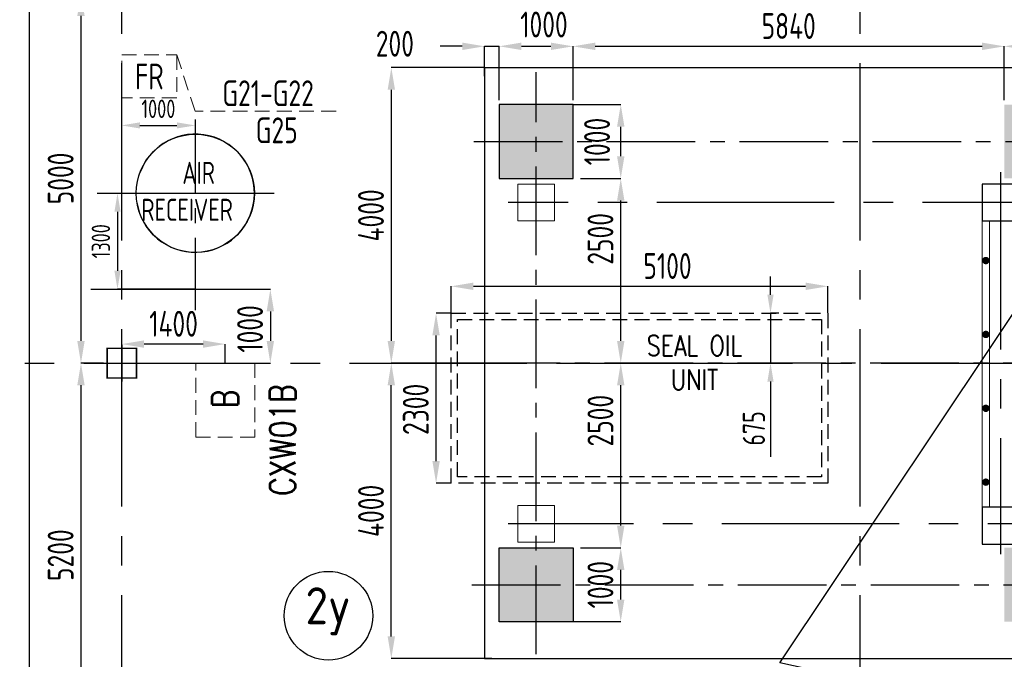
# Model space of a CAD drawing. Extents: x -7650383 to 4934791, y -137560 to 1826789.
# Tile 31 of 256: x 208007 to 221341, y 478072 to 486731. Entities that reach past the tile are written whole.
import ezdxf
from ezdxf.enums import TextEntityAlignment as Align

# ---------------------------------------------------------------- set-up
doc = ezdxf.new("R2010")
doc.units = 0
doc.header["$LTSCALE"] = 800
doc.header["$MEASUREMENT"] = 0
for name, pattern in [('0', [0]), ('CENTER', [2, 1.25, -0.25, 0.25, -0.25]), ('CENTER2', [1.125, 0.75, -0.125, 0.125, -0.125]), ('CONTINOUS', [0]), ('HIDDEN', [0.375, 0.25, -0.125])]:
    doc.linetypes.add(name, pattern=pattern)
doc.layers.get('0').update_dxf_attribs({"linetype": 'CONTINUOUS'})
for name, color, linetype in [('0-7-COL', 2, 'CENTER'), ('Aux_col', 7, 'CONTINUOUS'), ('CL', 2, 'CENTER2'), ('EQUPT', 4, '0'), ('FT PF columns', 7, 'CONTINUOUS'), ('GRID', 8, 'CENTER'), ('HATCH', 9, 'CONTINUOUS'), ('MECH_EQ', 8, 'HIDDEN'), ('PIPE', 1, 'CONTINUOUS'), ('PIPE LINE', 1, 'CONTINUOUS'), ('REV2', 2, 'CONTINUOUS'), ('ROAD', 40, 'CONTINUOUS'), ('T', 3, 'CONTINUOUS'), ('TEXT', 3, 'CONTINUOUS'), ('TG_Col', 2, 'CONTINUOUS'), ('TGCOL', 2, 'CONTINUOUS')]:
    doc.layers.add(name, color=color, linetype=linetype)
for name, color, linetype, lineweight in [('CCEN', 1, 'CENTER', 9), ('DIM', 4, 'CONTINUOUS', 13), ('EQP0', 8, 'HIDDEN', 9), ('steel', 231, 'CONTINUOUS', 13)]:
    doc.layers.add(name, color=color, linetype=linetype, lineweight=lineweight)
doc.styles.add('ROMANS', font='ISO9.shx', dxfattribs={"width": 0.8})
doc.styles.add('S1', font='SIMPLEX.SHX', dxfattribs={"height": 200})
doc.styles.add('S3', font='ROMANS1.SHX', dxfattribs={"width": 0.8})
doc.dimstyles.new('STANDARD$0', dxfattribs={"dimtxt": 250, "dimasz": 200, "dimexe": 0, "dimexo": 0, "dimgap": 100, "dimtad": 1, "dimdec": 0, "dimzin": 0, "dimdsep": 46, "dimtxsty": 'S1', "dimcen": 0, "dimadec": 0, "dimazin": 0, "dimtfac": 1, "dimtdec": 0, "dimtmove": 2, "dimatfit": 3, "dimfxl": 1, "dimtolj": 1, "dimtzin": 0, "dimarcsym": 0})

# ---------------------------------------------------------------- blocks, each defined once
blk = doc.blocks.new('*D362')
at = {"layer": 'DIM', "color": 9, "lineweight": -2, "transparency": 16777216}
for p, q in [((213851, 482757), (213646, 482757)), ((213646, 480757), (213646, 482457)), ((213851, 480457), (213646, 480457))]:
    blk.add_line(p, q, dxfattribs=at)
at = {"layer": 'DIM', "color": 9, "transparency": 16777216}
for points in [[(213596, 482457), (213696, 482457), (213646, 482757)], [(213596, 480757), (213696, 480757), (213646, 480457)]]:
    blk.add_solid(points, dxfattribs=at)
at = {"layer": 'DIM', "transparency": 16777216, "insert": (213371, 481456), "char_height": 350, "attachment_point": 5, "rotation": 90, "style": 'ROMANS'}
blk.add_mtext('\\A1;2300', dxfattribs=at)
blk = doc.blocks.new('*D394')
at = {"layer": 'DIM', "color": 9, "lineweight": -2, "transparency": 16777216}
for p, q in [((209141, 487082), (208837, 487082)), ((208837, 486782), (208837, 482382)), ((209141, 482082), (208837, 482082))]:
    blk.add_line(p, q, dxfattribs=at)
at = {"layer": 'DIM', "color": 9, "transparency": 16777216}
for points in [[(208787, 486782), (208887, 486782), (208837, 487082)], [(208787, 482382), (208887, 482382), (208837, 482082)]]:
    blk.add_solid(points, dxfattribs=at)
at = {"layer": 'DIM', "transparency": 16777216, "insert": (208562, 484582), "char_height": 350, "attachment_point": 5, "rotation": 90, "style": 'ROMANS'}
blk.add_mtext('\\A1;5000', dxfattribs=at)
blk = doc.blocks.new('*D395')
at = {"layer": 'DIM', "color": 9, "lineweight": -2, "transparency": 16777216}
for p, q in [((209092, 482082), (208837, 482082)), ((208837, 481782), (208837, 477182)), ((208837, 476882), (208837, 476882))]:
    blk.add_line(p, q, dxfattribs=at)
at = {"layer": 'DIM', "color": 9, "transparency": 16777216}
for points in [[(208787, 481782), (208887, 481782), (208837, 482082)], [(208787, 477182), (208887, 477182), (208837, 476882)]]:
    blk.add_solid(points, dxfattribs=at)
at = {"layer": 'DIM', "transparency": 16777216, "insert": (208562, 479482), "char_height": 350, "attachment_point": 5, "rotation": 90, "style": 'ROMANS'}
blk.add_mtext('\\A1;5200', dxfattribs=at)
blk = doc.blocks.new('*D402')
at = {"layer": 'DIM', "color": 9, "lineweight": -2, "transparency": 16777216}
for p, q in [((213851, 482757), (213851, 483122)), ((214151, 483122), (218651, 483122)), ((218951, 482765), (218951, 483122))]:
    blk.add_line(p, q, dxfattribs=at)
at = {"layer": 'DIM', "color": 9, "transparency": 16777216}
for points in [[(214151, 483172), (214151, 483072), (213851, 483122)], [(218651, 483172), (218651, 483072), (218951, 483122)]]:
    blk.add_solid(points, dxfattribs=at)
at = {"layer": 'DIM', "transparency": 16777216, "insert": (216780, 483397), "char_height": 350, "attachment_point": 5, "style": 'ROMANS'}
blk.add_mtext('\\A1;5100', dxfattribs=at)
blk = doc.blocks.new('*D182')
at = {"layer": 'DIM', "color": 9, "linetype": 'Continuous', "lineweight": -2, "transparency": 16777216}
for p, q in [((218175, 483007), (218175, 483257)), ((218288, 482757), (218175, 482757)), ((218175, 482757), (218175, 482082)), ((218400, 482082), (218175, 482082)), ((218175, 481832), (218175, 480815))]:
    blk.add_line(p, q, dxfattribs=at)
at = {"layer": 'DIM', "color": 9, "linetype": 'Continuous', "transparency": 16777216}
for points in [[(218133, 483007), (218217, 483007), (218175, 482757)], [(218133, 481832), (218217, 481832), (218175, 482082)]]:
    blk.add_solid(points, dxfattribs=at)
at = {"layer": 'DIM', "linetype": 'Continuous', "transparency": 16777216, "insert": (217950, 481198), "char_height": 300, "attachment_point": 5, "rotation": 90, "style": 'ROMANS'}
blk.add_mtext('\\A1;675', dxfattribs=at)
blk = doc.blocks.new('*D194')
at = {"layer": 'DIM', "color": 9, "lineweight": -2, "transparency": 16777216}
for p, q in [((209391, 482082), (209391, 482340)), ((210491, 482340), (209691, 482340)), ((210791, 482082), (210791, 482340))]:
    blk.add_line(p, q, dxfattribs=at)
at = {"layer": 'DIM', "color": 9, "transparency": 16777216}
for points in [[(209691, 482390), (209691, 482290), (209391, 482340)], [(210491, 482390), (210491, 482290), (210791, 482340)]]:
    blk.add_solid(points, dxfattribs=at)
at = {"layer": 'DIM', "transparency": 16777216, "insert": (210091, 482615), "char_height": 350, "attachment_point": 5, "style": 'ROMANS'}
blk.add_mtext('\\A1;1400', dxfattribs=at)
blk = doc.blocks.new('*D195')
at = {"layer": 'DIM', "color": 9, "lineweight": -2, "transparency": 16777216}
for p, q in [((209798, 483082), (211402, 483082)), ((211402, 482782), (211402, 482382)), ((211191, 482082), (211402, 482082))]:
    blk.add_line(p, q, dxfattribs=at)
at = {"layer": 'DIM', "color": 9, "transparency": 16777216}
for points in [[(211352, 482782), (211452, 482782), (211402, 483082)], [(211352, 482382), (211452, 482382), (211402, 482082)]]:
    blk.add_solid(points, dxfattribs=at)
at = {"layer": 'DIM', "transparency": 16777216, "insert": (211127, 482545), "char_height": 350, "attachment_point": 5, "rotation": 90, "style": 'ROMANS'}
blk.add_mtext('\\A1;1000', dxfattribs=at)
blk = doc.blocks.new('*D219')
at = {"layer": 'TG_Col', "color": 9, "lineweight": -2, "transparency": 16777216}
for p, q in [((215601, 479582), (216147, 479582)), ((216147, 478882), (216147, 479282)), ((215501, 478582), (216147, 478582))]:
    blk.add_line(p, q, dxfattribs=at)
at = {"layer": 'TG_Col', "color": 9, "transparency": 16777216}
for points in [[(216097, 479282), (216197, 479282), (216147, 479582)], [(216097, 478882), (216197, 478882), (216147, 478582)]]:
    blk.add_solid(points, dxfattribs=at)
at = {"layer": 'TG_Col', "transparency": 16777216, "insert": (215872, 479082), "char_height": 350, "attachment_point": 5, "rotation": 90, "style": 'ROMANS'}
blk.add_mtext('\\A1;1000', dxfattribs=at)
blk = doc.blocks.new('*D220')
at = {"layer": 'TG_Col', "color": 9, "lineweight": -2, "transparency": 16777216}
for p, q in [((215563, 482082), (216147, 482082)), ((216147, 479882), (216147, 481782)), ((215601, 479582), (216147, 479582))]:
    blk.add_line(p, q, dxfattribs=at)
at = {"layer": 'TG_Col', "color": 9, "transparency": 16777216}
for points in [[(216097, 481782), (216197, 481782), (216147, 482082)], [(216097, 479882), (216197, 479882), (216147, 479582)]]:
    blk.add_solid(points, dxfattribs=at)
at = {"layer": 'TG_Col', "transparency": 16777216, "insert": (215872, 481303), "char_height": 350, "attachment_point": 5, "rotation": 90, "style": 'ROMANS'}
blk.add_mtext('\\A1;2500', dxfattribs=at)
blk = doc.blocks.new('*D221')
at = {"layer": 'TG_Col', "color": 9, "lineweight": -2, "transparency": 16777216}
for p, q in [((215601, 484582), (216147, 484582)), ((216147, 482382), (216147, 484282)), ((215563, 482082), (216147, 482082))]:
    blk.add_line(p, q, dxfattribs=at)
at = {"layer": 'TG_Col', "color": 9, "transparency": 16777216}
for points in [[(216097, 484282), (216197, 484282), (216147, 484582)], [(216097, 482382), (216197, 482382), (216147, 482082)]]:
    blk.add_solid(points, dxfattribs=at)
at = {"layer": 'TG_Col', "transparency": 16777216, "insert": (215872, 483764), "char_height": 350, "attachment_point": 5, "rotation": 90, "style": 'ROMANS'}
blk.add_mtext('\\A1;2500', dxfattribs=at)
blk = doc.blocks.new('*D222')
at = {"layer": 'TG_Col', "color": 9, "lineweight": -2, "transparency": 16777216}
for p, q in [((215501, 485582), (216147, 485582)), ((216147, 484882), (216147, 485282)), ((215601, 484582), (216147, 484582))]:
    blk.add_line(p, q, dxfattribs=at)
at = {"layer": 'TG_Col', "color": 9, "transparency": 16777216}
for points in [[(216097, 485282), (216197, 485282), (216147, 485582)], [(216097, 484882), (216197, 484882), (216147, 484582)]]:
    blk.add_solid(points, dxfattribs=at)
at = {"layer": 'TG_Col', "transparency": 16777216, "insert": (215826, 485082), "char_height": 350, "attachment_point": 5, "rotation": 90, "style": 'ROMANS'}
blk.add_mtext('\\A1;1000', dxfattribs=at)
blk = doc.blocks.new('*D223')
at = {"layer": 'TG_Col', "color": 9, "lineweight": -2, "transparency": 16777216}
for p, q in [((214401, 482082), (213040, 482082)), ((213040, 478382), (213040, 481782)), ((214401, 478082), (213040, 478082))]:
    blk.add_line(p, q, dxfattribs=at)
at = {"layer": 'TG_Col', "color": 9, "transparency": 16777216}
for points in [[(212990, 481782), (213090, 481782), (213040, 482082)], [(212990, 478382), (213090, 478382), (213040, 478082)]]:
    blk.add_solid(points, dxfattribs=at)
at = {"layer": 'TG_Col', "transparency": 16777216, "insert": (212765, 480082), "char_height": 350, "attachment_point": 5, "rotation": 90, "style": 'ROMANS'}
blk.add_mtext('\\A1;4000', dxfattribs=at)
blk = doc.blocks.new('*D224')
at = {"layer": 'TG_Col', "color": 9, "lineweight": -2, "transparency": 16777216}
for p, q in [((214001, 486371), (213701, 486371)), ((214301, 485965), (214301, 486371)), ((214301, 486371), (214501, 486371)), ((214501, 485641), (214501, 486371)), ((214801, 486371), (215101, 486371))]:
    blk.add_line(p, q, dxfattribs=at)
at = {"layer": 'TG_Col', "color": 9, "transparency": 16777216}
for points in [[(214001, 486421), (214001, 486321), (214301, 486371)], [(214801, 486421), (214801, 486321), (214501, 486371)]]:
    blk.add_solid(points, dxfattribs=at)
at = {"layer": 'TG_Col', "transparency": 16777216, "insert": (213088, 486406), "char_height": 350, "attachment_point": 5, "style": 'ROMANS'}
blk.add_mtext('\\A1;200', dxfattribs=at)
blk = doc.blocks.new('*D225')
at = {"layer": 'TG_Col', "color": 9, "lineweight": -2, "transparency": 16777216}
for p, q in [((214501, 486041), (214501, 486371)), ((214801, 486371), (215201, 486371)), ((215501, 486006), (215501, 486371))]:
    blk.add_line(p, q, dxfattribs=at)
at = {"layer": 'TG_Col', "color": 9, "transparency": 16777216}
for points in [[(214801, 486421), (214801, 486321), (214501, 486371)], [(215201, 486421), (215201, 486321), (215501, 486371)]]:
    blk.add_solid(points, dxfattribs=at)
at = {"layer": 'TG_Col', "transparency": 16777216, "insert": (215107, 486666), "char_height": 350, "attachment_point": 5, "style": 'ROMANS'}
blk.add_mtext('\\A1;1000', dxfattribs=at)
blk = doc.blocks.new('*D226')
at = {"layer": 'TG_Col', "color": 9, "lineweight": -2, "transparency": 16777216}
for p, q in [((215501, 485641), (215501, 486371)), ((215801, 486371), (221041, 486371)), ((221341, 486041), (221341, 486371))]:
    blk.add_line(p, q, dxfattribs=at)
at = {"layer": 'TG_Col', "color": 9, "transparency": 16777216}
for points in [[(215801, 486421), (215801, 486321), (215501, 486371)], [(221041, 486421), (221041, 486321), (221341, 486371)]]:
    blk.add_solid(points, dxfattribs=at)
at = {"layer": 'TG_Col', "transparency": 16777216, "insert": (218421, 486646), "char_height": 350, "attachment_point": 5, "style": 'ROMANS'}
blk.add_mtext('\\A1;5840', dxfattribs=at)
blk = doc.blocks.new('*D227')
at = {"layer": 'TG_Col', "color": 9, "lineweight": -2, "transparency": 16777216}
for p, q in [((221341, 485641), (221341, 486371)), ((221641, 486371), (222241, 486371)), ((222541, 485641), (222541, 486371))]:
    blk.add_line(p, q, dxfattribs=at)
at = {"layer": 'TG_Col', "color": 9, "transparency": 16777216}
for points in [[(221641, 486421), (221641, 486321), (221341, 486371)], [(222241, 486421), (222241, 486321), (222541, 486371)]]:
    blk.add_solid(points, dxfattribs=at)
at = {"layer": 'TG_Col', "transparency": 16777216, "insert": (221941, 486646), "char_height": 350, "attachment_point": 5, "style": 'ROMANS'}
blk.add_mtext('\\A1;1200', dxfattribs=at)
blk = doc.blocks.new('*D249')
at = {"layer": 'TG_Col', "color": 9, "lineweight": -2, "transparency": 16777216}
for p, q in [((214301, 486082), (213040, 486082)), ((213040, 485782), (213040, 482382)), ((214401, 482082), (213040, 482082))]:
    blk.add_line(p, q, dxfattribs=at)
at = {"layer": 'TG_Col', "color": 9, "transparency": 16777216}
for points in [[(212990, 485782), (213090, 485782), (213040, 486082)], [(212990, 482382), (213090, 482382), (213040, 482082)]]:
    blk.add_solid(points, dxfattribs=at)
at = {"layer": 'TG_Col', "transparency": 16777216, "insert": (212765, 484082), "char_height": 350, "attachment_point": 5, "rotation": 90, "style": 'ROMANS'}
blk.add_mtext('\\A1;4000', dxfattribs=at)
blk = doc.blocks.new('*D170')
at = {"layer": 'DIM', "color": 9, "lineweight": -2, "transparency": 16777216}
for p, q in [((-24250, 3242), (-24250, 3218)), ((-24000, 3218), (-23500, 3218)), ((-23250, 3242), (-23250, 3218))]:
    blk.add_line(p, q, dxfattribs=at)
at = {"layer": 'DIM', "color": 9, "transparency": 16777216}
for points in [[(-24000, 3260), (-24000, 3177), (-24250, 3218)], [(-23500, 3260), (-23500, 3177), (-23250, 3218)]]:
    blk.add_solid(points, dxfattribs=at)
at = {"layer": 'DIM', "transparency": 16777216, "insert": (-23750, 3443), "char_height": 250, "attachment_point": 5, "style": 'ROMANS'}
blk.add_mtext('\\A1;1000', dxfattribs=at)
blk = doc.blocks.new('*D171')
at = {"layer": 'DIM', "color": 9, "lineweight": -2, "transparency": 16777216}
for p, q in [((-24580, 2300), (-24304, 2300)), ((-24304, 2050), (-24304, 1250)), ((-23250, 1000), (-24304, 1000))]:
    blk.add_line(p, q, dxfattribs=at)
at = {"layer": 'DIM', "color": 9, "transparency": 16777216}
for points in [[(-24345, 2050), (-24262, 2050), (-24304, 2300)], [(-24345, 1250), (-24262, 1250), (-24304, 1000)]]:
    blk.add_solid(points, dxfattribs=at)
at = {"layer": 'DIM', "transparency": 16777216, "insert": (-24529, 1650), "char_height": 250, "attachment_point": 5, "rotation": 90, "style": 'ROMANS'}
blk.add_mtext('\\A1;1300', dxfattribs=at)
blk = doc.blocks.new('TG DECK')
at = {"layer": 'HATCH'}
h = blk.add_hatch(dxfattribs=at)
h.set_pattern_fill('AR-CONC', color=256, scale=50, style=0)
h.set_pattern_definition([(50, (-421329.2, -39460.7), (358.63009, -31.37607), [37.5, -412.5]), (355, (-421329.2, -39460.7), (-69.37567, 376.09607), [30, -330]), (100.451444, (-421299.3, -39463.3), (289.25442, 344.72), [31.8701, -350.57106]), (46.1842, (-421329.2, -39360.7), (533.62067, -82.75964), [56.25, -618.75]), (96.635635, (-421284.73, -39367.6), (467.33097, 487.0593), [47.80517, -525.8569]), (351.18416, (-421329.2, -39360.7), (467.33097, 487.0593), [45, -495]), (21, (-421279.2, -39385.7), (298.45353, -201.30945), [37.5, -412.5]), (326, (-421279.2, -39385.7), (121.65767, 362.57502), [30, -330]), (71.451445, (-421254.33, -39402.47), (420.11119, 161.26558), [31.8701, -350.57106]), (37.5, (-421329.2, -39460.7), (6.079928, 166.446927), [0, -326, 0, -335, 0, -331.25]), (7.5, (-421329.2, -39460.7), (131.53477, 197.205856), [0, -191, 0, -318.5, 0, -126.25]), (327.5, (-421440.7, -39460.7), (266.911218, -11.277436), [0, -125, 0, -390, 0, -517.5]), (317.5, (-421490.7, -39460.7), (291.593085, 50.05249), [0, -162.5, 0, -259, 0, -367.5])])
h.paths.add_polyline_path([(212046, -77938), (213046, -77938), (213046, -78938), (212046, -78938)])
h.paths.add_polyline_path([(218887, -78938), (220087, -78938), (220087, -77938), (218887, -77938)])
h.paths.add_polyline_path([(218887, -71938), (220087, -71938), (220087, -72938), (218887, -72938)])
h.paths.add_polyline_path([(212046, -71938), (212046, -72938), (213046, -72938), (213046, -71938)])
h.paths.add_polyline_path([(226286, -81288), (226286, -79888), (227286, -79888), (227286, -81288)])
h.paths.add_polyline_path([(226086, -78938), (227286, -78938), (227286, -77938), (226086, -77938)])
h.paths.add_polyline_path([(226286, -69588), (226286, -70988), (227286, -70988), (227286, -69588)])
h.paths.add_polyline_path([(226086, -71938), (227286, -71938), (227286, -72938), (226086, -72938)])
h.paths.add_polyline_path([(243271, -81288), (242271, -81288), (242271, -79888), (243271, -79888)])
h.paths.add_polyline_path([(238396, -81288), (239396, -81288), (239396, -79888), (238396, -79888)])
h.paths.add_polyline_path([(236086, -79888), (235086, -79888), (235086, -81288), (236086, -81288)])
h.paths.add_polyline_path([(243271, -69588), (242271, -69588), (242271, -70988), (243271, -70988)])
h.paths.add_polyline_path([(238396, -69588), (239396, -69588), (239396, -70988), (238396, -70988)])
h.paths.add_polyline_path([(236086, -70988), (235086, -70988), (235086, -69588), (236086, -69588)])
at = {"layer": 'CL', "ltscale": 2}
for p, q in [((212546, -79376), (212546, -71500)), ((211701, -72438), (227664, -72438)), ((243471, -75438), (211402, -75438)), ((211677, -78438), (227950, -78438))]:
    blk.add_line(p, q, dxfattribs=at)
at = {"layer": 'TGCOL'}
for points in [[(212046, -71938), (212046, -72938), (213046, -72938), (213046, -71938)], [(212046, -78938), (212046, -77938), (213046, -77938), (213046, -78938)], [(212046, -77938), (213046, -77938), (213046, -78938), (212046, -78938)]]:
    blk.add_lwpolyline(points, close=True, dxfattribs=at)
blk = doc.blocks.new('A$C71B3771A')
at = {"layer": 'EQUPT', "linetype": 'CONTINOUS', "ltscale": 1.5, "flags": 128}
blk.add_lwpolyline([(12285, 6000), (-5035, 6000), (-6185, 4000), (-19340, 4000), (-19340, -4000), (-6185, -4000), (-5035, -6000), (12285, -6000), (12285, 6000)], dxfattribs=at)
blk.add_blockref('TG DECK', (-231186, 75438))
blk = doc.blocks.new('A$C495807AF')
at = {"layer": 'DIM'}
blk.add_blockref('A$C71B3771A', (0, 0), dxfattribs=at)
blk = doc.blocks.new('A$C3C7577A7')
at = {"layer": 'Aux_col', "linetype": 'CONTINOUS'}
for p, q in [((12000, 13250), (12000, 12750)), ((12200, 13200), (11800, 13200)), ((11800, 13200), (11800, 12800)), ((12200, 12800), (12200, 13200)), ((11750, 13000), (12250, 13000)), ((11800, 12800), (12200, 12800))]:
    blk.add_line(p, q, dxfattribs=at)
at = {"layer": 'Aux_col', "linetype": 'CONTINOUS', "const_width": 20, "flags": 128}
blk.add_lwpolyline([(11800, 13200), (12200, 13200), (12200, 12800), (11800, 12800)], close=True, dxfattribs=at)
blk = doc.blocks.new('A$C3C350CB7')
at = {"layer": '0-7-COL', "linetype": 'CENTER2', "ltscale": 4}
for p, q in [((-12350, 2585), (-12350, -2585)), ((-3806, 2175), (-19021, 2175)), ((-6523, -2175), (-19021, -2175))]:
    blk.add_line(p, q, dxfattribs=at)
at = {"layer": 'CCEN', "linetype": 'Continuous'}
for points in [[(-18890, 1925), (-18390, 1925), (-18390, 2425), (-18890, 2425)], [(-18890, -1925), (-18390, -1925), (-18390, -2425), (-18890, -2425)]]:
    blk.add_lwpolyline(points, close=True, dxfattribs=at)
at = {"layer": 'FT PF columns', "color": 1, "linetype": 'Continuous'}
for points in [[(-12600, 1925), (-12100, 1925), (-12100, 2425), (-12600, 2425)], [(-12600, -2451), (-12100, -2451), (-12100, -1951), (-12600, -1951)]]:
    blk.add_lwpolyline(points, close=True, dxfattribs=at)
at = {"layer": 'HATCH', "const_width": 50, "flags": 128}
for points in [[(-12575, 1389, 1), (-12525, 1389, 1)], [(-12575, 389, 1), (-12525, 389, 1)], [(-12575, -611, 1), (-12525, -611, 1)], [(-12575, -1611, 1), (-12525, -1611, 1)]]:
    blk.add_lwpolyline(points, format="xyb", close=True, dxfattribs=at)
at = {"layer": 'steel'}
for p, q in [((-12600, 1925), (-12600, -1951)), ((-12500, 1925), (-12500, -1951))]:
    blk.add_line(p, q, dxfattribs=at)
blk = doc.blocks.new('A$C47AF6D69')
blk.add_circle((-23250, 2300), 800)
at = {"layer": 'GRID', "linetype": 'CENTER'}
blk.add_line((-23250, 3297), (-23250, 716.6), dxfattribs=at)
at = {"layer": 'GRID', "linetype": 'CENTER2', "ltscale": 4}
blk.add_line((-24579.9, 2300), (-22118.6, 2300), dxfattribs=at)
at = {"layer": 'PIPE LINE'}
blk.add_arc((-23250, 2300), 800, 188.97048, 159.00742, dxfattribs=at)
at = {"layer": 'TEXT', "insert": (-23738.9, 2726.2), "char_height": 300, "width": 1129.576, "attachment_point": 1, "style": 'ROMANS'}
blk.add_mtext('\\pi313.36;AIR \\P\\pi-240.93;RECEIVER', dxfattribs=at)
at = {"layer": 'DIM', "color": 7}
dim = blk.add_linear_dim(base=(-23250, 3218.3), p1=(-24250, 3241.7), p2=(-23250, 3241.7), dimstyle='STANDARD$0', override={"dimasz": 250, "dimtxsty": 'ROMANS', "dimclrd": 9, "dimclre": 9, "dimclrt": 256, "dimtix": 1, "dimatfit": 0}, dxfattribs=at)
dim.commit()
dim.dimension.update_dxf_attribs({"geometry": '*D170', "text_midpoint": (-23750, 3443.3)})
dim = blk.add_linear_dim(base=(-24303.7, 1000), p1=(-24579.9, 2300), p2=(-23250, 1000), angle=90, dimstyle='STANDARD$0', override={"dimasz": 250, "dimtxsty": 'ROMANS', "dimclrd": 9, "dimclre": 9, "dimclrt": 256, "dimtix": 1, "dimatfit": 0}, dxfattribs=at)
dim.commit()
dim.dimension.update_dxf_attribs({"geometry": '*D171', "text_midpoint": (-24528.7, 1650)})

msp = doc.modelspace()

# ---------------------------------------------------------------- linework, layer by layer
at = {"layer": '0-7-COL', "color": 6, "linetype": 'Continuous'}
msp.add_circle((212188.6, 478662.5), 600, dxfattribs=at)
at = {"layer": 'EQP0'}
for p in [(210134.5, 486254.7), (212291.8, 485490.9)]:
    msp.add_line(p, (210384.3, 485490.9), dxfattribs=at)
for points in [[(209391.2, 486254.7), (210134.5, 486254.7), (210134.5, 485675.2), (209391.2, 485675.2)], [(211191.4, 481081.7), (210391.4, 481081.7), (210391.4, 482081.7), (211191.4, 482081.7)]]:
    msp.add_lwpolyline(points, close=True, dxfattribs=at)
at = {"layer": 'GRID', "linetype": 'CENTER2', "ltscale": 4}
for p, q in [((209391.2, 458541.2), (209391.2, 507092)), ((219391.2, 458541.2), (219391.2, 507092)), ((208972.9, 483081.7), (209798, 483081.7)), ((194475.1, 482081.7), (248851.6, 482081.7))]:
    msp.add_line(p, q, dxfattribs=at)
at = {"layer": 'MECH_EQ'}
msp.add_lwpolyline([(218951.2, 480456.7), (213851.2, 480456.7), (213851.2, 482756.7), (218951.2, 482756.7)], close=True, dxfattribs=at)
at = {"layer": 'MECH_EQ', "color": 9, "linetype": 'HIDDEN'}
msp.add_lwpolyline([(218867.4, 480540.5), (213934.4, 480540.5), (213934.4, 482673.5), (218867.4, 482673.5)], close=True, dxfattribs=at)
at = {"layer": 'REV2', "flags": 128}
msp.add_lwpolyline([(266050.3, 474633.8), (256599.6, 474633.8), (251935.4, 481824.2), (244270.3, 475798.5), (228301.3, 475831.9), (218302.3, 478025.6), (233958.5, 501455.6), (247428.5, 501455.6), (254934.3, 492973.2), (256868.8, 492973.2), (260898.5, 501455.6), (258771.9, 509168.6)], dxfattribs=at)
at = {"layer": 'ROAD', "ltscale": 4}
msp.add_line((208141.2, 461224), (208141.2, 506701.7), dxfattribs=at)

# ---------------------------------------------------------------- block references
for name, p in [('A$C495807AF', (233641.2, 482081.7)), ('A$C3C7577A7', (197391.2, 469081.7)), ('A$C3C350CB7', (233641.2, 482081.7))]:
    msp.add_blockref(name, p)
at = {"layer": 'PIPE'}
msp.add_blockref('A$C47AF6D69', (233635.5, 482081.7), dxfattribs=at)

# ---------------------------------------------------------------- texts
at = {"layer": '0-7-COL', "color": 6, "linetype": 'Continuous', "style": 'ROMANS'}
msp.add_text('2y', height=500, dxfattribs=at).set_placement((212182.7, 478721.6), align=Align.MIDDLE)
at = {"layer": 'T', "insert": (217146, 482454.5), "char_height": 275, "width": 1688.768, "attachment_point": 2, "style": 'S3'}
msp.add_mtext('SEAL OIL UNIT', dxfattribs=at)
at = {"layer": 'TEXT', "style": 'ROMANS', "width": 0.8}
for s, p in [('FR', (209763, 485787)), ('G21-G22', (211371, 485561)), ('G25', (211487.8, 485059))]:
    msp.add_text(s, height=350, dxfattribs=at).set_placement(p, align=Align.CENTER)
at = {"layer": 'TEXT', "style": 'S3', "width": 0.8}
for s, p in [('CXW01B', (211743.2, 481041.2)), ('B', (210964.3, 481598.9))]:
    msp.add_text(s, height=350, rotation=90, dxfattribs=at).set_placement(p, align=Align.CENTER)

# ---------------------------------------------------------------- dimensions: what is measured, and where the dimension line sits
at = {"layer": 'DIM'}
for base, p1, p2, picture, middle in [((208837, 482081.7), (209141.2, 487081.7), (209141.2, 482081.7), '*D394', (208562, 484581.7)), ((208837, 476881.7), (209092.3, 482081.7), (208837, 476881.7), '*D395', (208562, 479481.7))]:
    dim = msp.add_linear_dim(base=base, p1=p1, p2=p2, angle=90, dimstyle='STANDARD$0', override={"dimtxt": 350, "dimasz": 300, "dimtxsty": 'ROMANS', "dimclrd": 9, "dimclre": 9, "dimclrt": 256, "dimtix": 1}, dxfattribs=at)
    dim.commit()
    dim.dimension.update_dxf_attribs({"geometry": picture, "text_midpoint": middle})
dim = msp.add_linear_dim(base=(218951.2, 483122.3), p1=(213851.2, 482756.7), p2=(218951.2, 482765), dimstyle='STANDARD$0', override={"dimtxt": 350, "dimasz": 300, "dimtxsty": 'ROMANS', "dimclrd": 9, "dimclre": 9, "dimclrt": 256, "dimtix": 1, "dimatfit": 0}, dxfattribs=at)
dim.commit()
dim.dimension.update_dxf_attribs({"geometry": '*D402', "text_midpoint": (216779.5, 483397.3), "dimtype": 160})
at = {"layer": 'DIM', "linetype": 'Continuous'}
dim = msp.add_linear_dim(base=(218175, 482756.7), p1=(218400, 482081.7), p2=(218287.5, 482756.7), angle=90, dimstyle='STANDARD$0', override={"dimtxt": 300, "dimasz": 250, "dimgap": 75, "dimtxsty": 'ROMANS', "dimclrd": 9, "dimclre": 9, "dimclrt": 256, "dimtix": 1, "dimtmove": 0, "dimatfit": 0}, dxfattribs=at)
dim.commit()
dim.dimension.update_dxf_attribs({"geometry": '*D182', "text_midpoint": (218175, 481198.1), "dimtype": 160})
at = {"layer": 'DIM'}
for base, p1, p2, angle, picture, middle in [((211401.5, 482081.7), (209798, 483081.7), (211191.4, 482081.7), 90, '*D195', (211126.7, 482545.4)), ((213645.7, 482756.7), (213851.2, 480456.7), (213851.2, 482756.7), 270, '*D362', (213370.7, 481456.5))]:
    dim = msp.add_linear_dim(base=base, p1=p1, p2=p2, angle=angle, dimstyle='STANDARD$0', override={"dimtxt": 350, "dimasz": 300, "dimtxsty": 'ROMANS', "dimclrd": 9, "dimclre": 9, "dimclrt": 256, "dimtix": 1, "dimatfit": 0}, dxfattribs=at)
    dim.commit()
    dim.dimension.update_dxf_attribs({"geometry": picture, "text_midpoint": middle, "dimtype": 160})
dim = msp.add_linear_dim(base=(209391.2, 482339.6), p1=(210791.4, 482081.7), p2=(209391.2, 482081.7), dimstyle='STANDARD$0', override={"dimtxt": 350, "dimasz": 300, "dimtxsty": 'ROMANS', "dimclrd": 9, "dimclre": 9, "dimclrt": 256, "dimtix": 1, "dimatfit": 0}, dxfattribs=at)
dim.commit()
dim.dimension.update_dxf_attribs({"geometry": '*D194', "text_midpoint": (210091.3, 482614.6)})
at = {"layer": 'TG_Col'}
for base, p1, p2, picture, middle in [((215501.2, 486371.4), (214501.2, 486041.1), (215501.2, 486006.3), '*D225', (215107.4, 486666.3)), ((214501.2, 486371.4), (214301.2, 485964.7), (214501.2, 485641), '*D224', (213088, 486406))]:
    dim = msp.add_linear_dim(base=base, p1=p1, p2=p2, dimstyle='STANDARD$0', override={"dimtxt": 350, "dimasz": 300, "dimtxsty": 'ROMANS', "dimclrd": 9, "dimclre": 9, "dimclrt": 256, "dimtix": 1, "dimatfit": 0}, dxfattribs=at)
    dim.commit()
    dim.dimension.update_dxf_attribs({"geometry": picture, "text_midpoint": middle, "dimtype": 160})
for base, p1, p2, picture, middle in [((221341.2, 486371.4), (215501.2, 485641.1), (221341.2, 486041.1), '*D226', (218421.2, 486646.4)), ((222541.5, 486371.4), (221341.2, 485641.1), (222541.5, 485641.1), '*D227', (221941.3, 486646.4))]:
    dim = msp.add_linear_dim(base=base, p1=p1, p2=p2, dimstyle='STANDARD$0', override={"dimtxt": 350, "dimasz": 300, "dimtxsty": 'ROMANS', "dimclrd": 9, "dimclre": 9, "dimclrt": 256, "dimtix": 1, "dimatfit": 0}, dxfattribs=at)
    dim.commit()
    dim.dimension.update_dxf_attribs({"geometry": picture, "text_midpoint": middle})
for p1, angle, picture, middle in [((214301.2, 486081.7), 270, '*D249', (212765.1, 484081.7)), ((214401.2, 478081.7), 90, '*D223', (212765.1, 480081.7))]:
    dim = msp.add_linear_dim(base=(213040.1, 482081.7), p1=p1, p2=(214401.2, 482081.7), angle=angle, dimstyle='STANDARD$0', override={"dimtxt": 350, "dimasz": 300, "dimtxsty": 'ROMANS', "dimclrd": 9, "dimclre": 9, "dimclrt": 256, "dimtix": 1, "dimatfit": 0}, dxfattribs=at)
    dim.commit()
    dim.dimension.update_dxf_attribs({"geometry": picture, "text_midpoint": middle})
for base, p1, p2, picture, middle in [((216146.7, 485581.7), (215601.2, 484581.7), (215501.2, 485581.7), '*D222', (215825.7, 485081.7)), ((216146.7, 484581.7), (215563, 482081.7), (215601.2, 484581.7), '*D221', (215871.7, 483763.9)), ((216146.7, 482081.7), (215601.2, 479581.7), (215563, 482081.7), '*D220', (215871.7, 481303.5)), ((216146.7, 479581.7), (215501.2, 478581.7), (215601.2, 479581.7), '*D219', (215871.7, 479081.7))]:
    dim = msp.add_linear_dim(base=base, p1=p1, p2=p2, angle=90, dimstyle='STANDARD$0', override={"dimtxt": 350, "dimasz": 300, "dimtxsty": 'ROMANS', "dimclrd": 9, "dimclre": 9, "dimclrt": 256, "dimtix": 1, "dimatfit": 0}, dxfattribs=at)
    dim.commit()
    dim.dimension.update_dxf_attribs({"geometry": picture, "text_midpoint": middle, "dimtype": 160})

doc.saveas('drawing.dxf')
